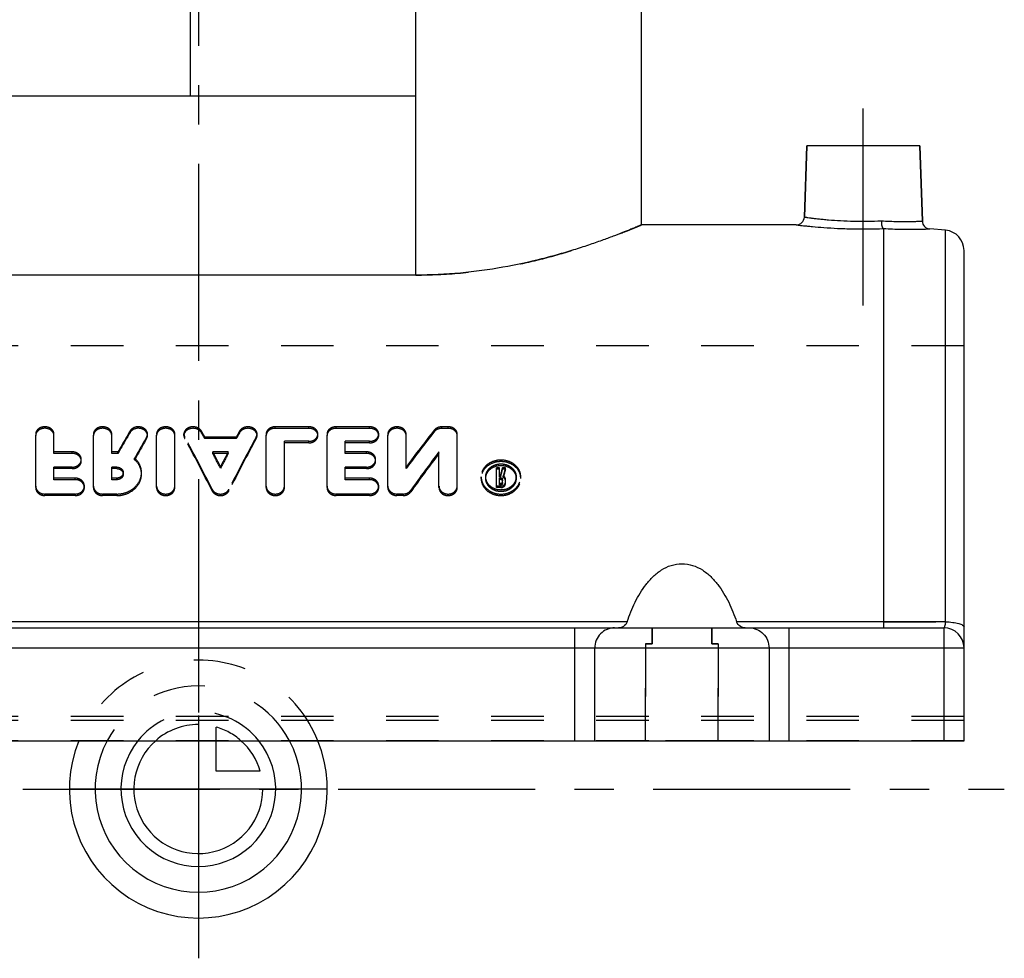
# Model space of a CAD drawing. Header units: millimetres. Extents: x 400 to 600, y 372 to 628.
# Tile 2 of 6: x 478 to 600, y 372 to 489. Entities that reach past the tile are written whole.
import ezdxf

# ---------------------------------------------------------------- set-up
doc = ezdxf.new("R2010")
doc.units = ezdxf.units.MM
doc.header["$LTSCALE"] = 65.185185
doc.linetypes.add('CENTER', pattern=[0.6, 0.375, -0.075, 0.075, -0.075])
doc.linetypes.add('HIDDEN', pattern=[0.2, 0.1, -0.1])
doc.layers.get('0').update_dxf_attribs({"linetype": 'CONTINUOUS'})
for name, color, linetype in [('ACHSEN_S', 7, 'CONTINUOUS'), ('DEFAULT_2', 8, 'HIDDEN'), ('FASEN', 7, 'CONTINUOUS'), ('FLAECHEN', 7, 'CONTINUOUS'), ('KOERPER', 7, 'CONTINUOUS'), ('KONST.EL_MIT_GEO', 7, 'CONTINUOUS'), ('KURVEN', 7, 'CONTINUOUS')]:
    doc.layers.add(name, color=color, linetype=linetype)

msp = doc.modelspace()

# ---------------------------------------------------------------- linework, layer by layer
at = {"color": 7, "linetype": 'Continuous'}
for p, q in [((585, 463.03), (585, 414.25)), ((553.22, 414.25), (446.78, 414.25)), ((585, 414.25), (566.78, 414.25))]:
    msp.add_line(p, q, dxfattribs=at)
for points, knots in [([(553.22, 414.25), (553.49, 415.07), (554.13, 416.69), (555.25, 418.58), (556.41, 419.89), (557.44, 420.72), (558.65, 421.31), (560, 421.53), (561.35, 421.31), (562.56, 420.72), (563.59, 419.89), (564.75, 418.58), (565.87, 416.69), (566.51, 415.07), (566.78, 414.25)], [0, 0, 0, 0, 0.12425, 0.24799, 0.31014, 0.37275, 0.436064, 0.5, 0.563937, 0.62725, 0.68986, 0.75201, 0.87575, 1, 1, 1, 1]), ([(553.22, 414.25), (553.14, 414.01), (552.8, 413.64), (552.35, 413.5), (552.14, 413.5)], [0, 0, 0, 0, 0.540314, 1, 1, 1, 1]), ([(567.86, 413.5), (567.65, 413.5), (567.2, 413.64), (566.86, 414.01), (566.78, 414.25)], [0, 0, 0, 0, 0.459686, 1, 1, 1, 1]), ([(585, 414.25), (585, 414.15), (585, 414), (585.01, 413.82), (585.02, 413.71), (585.02, 413.63), (585.03, 413.56), (585.03, 413.53), (585.04, 413.5), (585.04, 413.5)], [0, 0, 0, 0, 0.398537, 0.57059, 0.718199, 0.837515, 0.925325, 0.979526, 1, 1, 1, 1])]:
    msp.add_open_spline(points, degree=3, knots=knots, dxfattribs=at)
at = {"layer": 'ACHSEN_S', "color": 2, "linetype": 'CENTER'}
msp.add_line((500, 627.5), (500, 372.5), dxfattribs=at)
at = {"layer": 'DEFAULT_2', "color": 8, "linetype": 'HIDDEN'}
for p, q in [((414.96, 413.5), (585.04, 413.5)), ((556.3, 411.5), (556.3, 413.5)), ((563.7, 411.5), (563.7, 413.5)), ((555.5, 411.5), (556.3, 411.5)), ((555.5, 399.5), (555.5, 411.5)), ((563.7, 411.5), (564.5, 411.5)), ((564.5, 399.5), (564.5, 411.5)), ((564.5, 399.5), (555.5, 399.5))]:
    msp.add_line(p, q, dxfattribs=at)
at = {"layer": 'FASEN', "color": 7, "linetype": 'Continuous'}
msp.add_line((592.72, 462.82), (590.74, 463), dxfattribs=at)
at = {"layer": 'FLAECHEN', "color": 2, "linetype": 'CENTER'}
for p, q in [((527, 474.5), (527, 568.5)), ((582.5, 453.5), (582.5, 478.3)), ((400, 393.5), (600, 393.5))]:
    msp.add_line(p, q, dxfattribs=at)
at = {"layer": 'FLAECHEN', "color": 7, "linetype": 'Continuous'}
for p, q in [((499, 504.23), (499, 479.5)), ((555, 463.5), (555, 504.23)), ((575.19, 464.47), (575.5, 473.3)), ((589.5, 473.3), (575.5, 473.3)), ((589.83, 463.96), (589.5, 473.3)), ((574.19, 463.5), (555, 463.5))]:
    msp.add_line(p, q, dxfattribs=at)
at = {"layer": 'FLAECHEN', "color": 8, "linetype": 'HIDDEN'}
msp.add_line((595, 448.5), (405, 448.5), dxfattribs=at)
at = {"layer": 'KOERPER', "color": 7, "linetype": 'Continuous'}
for p in [(469, 479.5), (527, 457.27)]:
    msp.add_line(p, (527, 479.5), dxfattribs=at)
at = {"layer": 'KOERPER', "color": 8, "linetype": 'HIDDEN'}
for p, q in [((595, 399.5), (595, 448.5)), ((595, 402.5), (405, 402.5)), ((595, 402), (405, 402)), ((595, 399.5), (405, 399.5))]:
    msp.add_line(p, q, dxfattribs=at)
at = {"layer": 'KONST.EL_MIT_GEO', "color": 7, "linetype": 'Continuous'}
for p, q in [((575.5, 473.3), (575.19, 464.47)), ((589.5, 473.3), (589.83, 463.96)), ((592.72, 414.24), (592.72, 462.82)), ((595, 399.5), (595, 460.33)), ((527, 457.27), (469, 457.27)), ((592.72, 414.24), (585, 414.25)), ((407.5, 413.5), (592.5, 413.5)), ((546.73, 399.5), (546.73, 413.5)), ((573.27, 413.5), (573.27, 399.5)), ((592.5, 413.5), (592.5, 399.5)), ((405, 411), (595, 411)), ((549.19, 399.5), (549.19, 411)), ((570.81, 411), (570.81, 399.5)), ((405, 399.5), (595, 399.5))]:
    msp.add_line(p, q, dxfattribs=at)
at = {"layer": 'KONST.EL_MIT_GEO', "color": 8, "linetype": 'HIDDEN'}
for p, q in [((479.82, 430.9), (479.82, 437.55)), ((482.09, 435.14), (482.09, 437.55)), ((486.99, 430.9), (486.99, 437.55)), ((489.26, 435.14), (489.26, 437.55)), ((491.53, 437.74), (491.53, 437.93)), ((493.69, 437.36), (493.69, 437.55)), ((494.82, 430.9), (494.82, 437.55)), ((497.08, 430.9), (497.08, 437.55)), ((498.21, 437.36), (498.21, 437.55)), ((500.38, 437.72), (500.38, 437.91)), ((505.12, 437.72), (505.12, 437.91)), ((507.29, 437.36), (507.29, 437.55)), ((508.42, 430.9), (508.42, 437.55)), ((513.7, 438.44), (509.55, 438.44)), ((509.55, 438.25), (509.55, 438.44)), ((513.7, 438.25), (509.55, 438.25)), ((513.7, 438.25), (513.7, 438.44)), ((514.83, 437.36), (514.83, 437.55)), ((515.97, 430.9), (515.97, 437.55)), ((521.25, 438.44), (517.1, 438.44)), ((517.1, 438.25), (517.1, 438.44)), ((521.25, 438.25), (517.1, 438.25)), ((521.25, 438.25), (521.25, 438.44)), ((522.38, 437.36), (522.38, 437.55)), ((523.51, 430.9), (523.51, 437.55)), ((525.78, 433.25), (525.78, 437.55)), ((529.27, 437.83), (529.27, 438.02)), ((530.99, 438.44), (530.23, 438.44)), ((530.23, 438.25), (530.23, 438.44)), ((530.99, 438.25), (530.23, 438.25)), ((530.99, 438.25), (530.99, 438.44)), ((532.12, 430.9), (532.12, 437.55)), ((493.58, 436.97), (493.58, 437.16)), ((498.31, 436.99), (498.31, 437.18)), ((504.71, 437.17), (500.79, 437.17)), ((500.79, 436.98), (500.79, 437.17)), ((504.71, 436.98), (500.79, 436.98)), ((504.71, 436.98), (504.71, 437.17)), ((507.19, 436.99), (507.19, 437.18)), ((513.7, 436.64), (510.68, 436.64)), ((510.68, 430.9), (510.68, 436.64)), ((513.7, 436.45), (510.68, 436.45)), ((513.7, 436.45), (513.7, 436.64)), ((521.25, 436.64), (518.23, 436.64)), ((518.23, 435.14), (518.23, 436.64)), ((521.25, 436.45), (518.23, 436.45)), ((521.25, 436.45), (521.25, 436.64)), ((484.35, 435.33), (482.09, 435.33)), ((484.35, 435.14), (482.09, 435.14)), ((484.35, 435.14), (484.35, 435.33)), ((490.03, 435.33), (489.26, 435.33)), ((490.03, 435.14), (489.26, 435.14)), ((490.03, 435.14), (490.03, 435.33)), ((503.71, 435.33), (501.79, 435.33)), ((501.79, 435.14), (501.79, 435.33)), ((503.71, 435.14), (501.79, 435.14)), ((503.71, 435.14), (503.71, 435.33)), ((520.87, 435.33), (518.23, 435.33)), ((520.87, 435.14), (518.23, 435.14)), ((520.87, 435.14), (520.87, 435.33)), ((529.86, 430.9), (529.86, 435.32)), ((485.48, 434.2), (485.48, 434.39)), ((492.09, 434.36), (492.09, 434.55)), ((522, 434.2), (522, 434.39)), ((484.35, 433.44), (482.09, 433.44)), ((482.09, 431.88), (482.09, 433.44)), ((484.35, 433.25), (482.09, 433.25)), ((484.35, 433.25), (484.35, 433.44)), ((489.88, 433.44), (489.26, 433.44)), ((489.26, 431.88), (489.26, 433.44)), ((489.88, 433.25), (489.26, 433.25)), ((489.88, 433.25), (489.88, 433.44)), ((490.68, 432.57), (490.68, 432.76)), ((492.95, 432.57), (492.95, 432.76)), ((502.75, 433.31), (502.75, 433.5)), ((520.87, 433.44), (518.23, 433.44)), ((518.23, 431.88), (518.23, 433.44)), ((520.87, 433.25), (518.23, 433.25)), ((520.87, 433.25), (520.87, 433.44)), ((537.35, 433.36), (536.98, 433.36)), ((536.98, 430.9), (536.98, 433.36)), ((537.35, 433.17), (536.98, 433.17)), ((537.35, 432.23), (537.35, 433.36)), ((538.1, 433.36), (537.72, 433.36)), ((537.72, 433.17), (537.72, 433.36)), ((538.1, 433.17), (537.72, 433.17)), ((538.1, 433.17), (538.1, 433.36)), ((484.73, 432.07), (482.09, 432.07)), ((484.73, 431.88), (482.09, 431.88)), ((484.73, 431.88), (484.73, 432.07)), ((489.88, 432.07), (489.26, 432.07)), ((489.88, 431.88), (489.26, 431.88)), ((489.88, 431.88), (489.88, 432.07)), ((521.25, 432.07), (518.23, 432.07)), ((521.25, 431.88), (518.23, 431.88)), ((521.25, 431.88), (521.25, 432.07)), ((535.09, 432.24), (535.09, 432.2)), ((535.09, 432.04), (535.09, 432.24)), ((535.66, 432.2), (535.66, 432.24)), ((535.66, 432.04), (535.66, 432.24)), ((537.47, 432.42), (537.35, 432.42)), ((537.47, 432.23), (537.35, 432.23)), ((537.55, 432.1), (537.35, 432.1)), ((537.35, 431.23), (537.35, 432.1)), ((537.55, 431.91), (537.35, 431.91)), ((537.55, 431.42), (537.35, 431.42)), ((537.47, 432.23), (537.47, 432.42)), ((537.55, 431.91), (537.55, 432.1)), ((537.55, 431.23), (537.55, 431.42)), ((537.73, 431.39), (537.73, 431.94)), ((537.84, 432.16), (537.84, 432.35)), ((538.11, 431.39), (538.11, 431.94)), ((539.43, 432.04), (539.43, 432.24)), ((539.43, 432.24), (539.43, 432.2)), ((540, 432.04), (540, 432.24)), ((540, 432.2), (540, 432.24)), ((484.73, 430.1), (480.95, 430.1)), ((480.95, 429.91), (480.95, 430.1)), ((484.73, 429.91), (484.73, 430.1)), ((485.86, 430.9), (485.86, 431.09)), ((489.88, 430.1), (488.12, 430.1)), ((488.12, 429.91), (488.12, 430.1)), ((489.88, 429.91), (489.88, 430.1)), ((501.71, 430.5), (501.71, 430.69)), ((503.79, 430.5), (503.79, 430.69)), ((521.25, 430.1), (517.1, 430.1)), ((517.1, 429.91), (517.1, 430.1)), ((521.25, 429.91), (521.25, 430.1)), ((522.38, 430.9), (522.38, 431.09)), ((525.4, 430.1), (524.64, 430.1)), ((524.64, 429.91), (524.64, 430.1)), ((525.4, 429.91), (525.4, 430.1)), ((526.36, 430.37), (526.36, 430.57)), ((537.55, 431.09), (536.98, 431.09)), ((537.55, 430.9), (536.98, 430.9)), ((537.55, 431.23), (537.35, 431.23)), ((537.55, 430.9), (537.55, 431.09)), ((484.73, 429.91), (480.95, 429.91)), ((489.88, 429.91), (488.12, 429.91)), ((521.25, 429.91), (517.1, 429.91)), ((525.4, 429.91), (524.64, 429.91)), ((585, 414.25), (592.72, 414.24)), ((556.3, 413.5), (556.3, 411.5)), ((563.7, 413.5), (563.7, 411.5)), ((556.3, 411.5), (555.5, 411.5)), ((555.5, 411.5), (555.5, 399.5)), ((564.5, 411.5), (563.7, 411.5)), ((564.5, 411.5), (564.5, 399.5))]:
    msp.add_line(p, q, dxfattribs=at)
at = {"layer": 'KONST.EL_MIT_GEO', "color": 7, "linetype": 'Continuous'}
for centre, radius, start, end in [((574.19, 464.5), 1, 269.9994, 358.0001), ((590.83, 463.99), 1, 181.9999, 265.0006), ((592.5, 460.33), 2.5, 0, 85), ((592.5, 411), 2.5, 360, 90)]:
    msp.add_arc(centre, radius, start, end, dxfattribs=at)
at = {"layer": 'KONST.EL_MIT_GEO', "color": 8, "linetype": 'HIDDEN'}
for centre, major_axis, ratio, start_param, end_param in [((492.3, 397.5), (25.86, 65.97), 0.256959, 1.015438, 1.063982), ((492.3, 397.5), (25.74, 65.67), 0.256959, 1.015551, 1.064317), ((499.65, 397.5), (-24.23, 66.03), 0.246035, -1.01944, -1.005441), ((499.65, 397.5), (-24.12, 65.73), 0.246035, -1.019618, -1.005556), ((505.86, 397.5), (24.23, 66.03), 0.246035, 1.005441, 1.01944), ((505.86, 397.5), (24.12, 65.73), 0.246035, 1.005556, 1.019618), ((530.23, 397.5), (36.14, 65.35), 0.309992, 1.083014, 1.167617), ((530.23, 397.5), (35.98, 65.05), 0.309992, 1.083119, 1.168109), ((494.8, 397.5), (25.86, 65.97), 0.256959, 1.029878, 1.078184), ((494.8, 397.5), (25.74, 65.67), 0.256959, 1.030057, 1.078583), ((497.17, 397.5), (-24.23, 66.03), 0.246035, -1.136508, -1.019202), ((497.17, 397.5), (-24.12, 65.73), 0.246035, -1.137224, -1.019379), ((508.33, 397.5), (24.23, 66.03), 0.246035, 1.019202, 1.136508), ((508.33, 397.5), (24.12, 65.73), 0.246035, 1.019379, 1.137224), ((499.65, 397.5), (-24.23, 66.03), 0.246035, -1.0868, -1.053646), ((499.65, 397.5), (-24.12, 65.73), 0.246035, -1.087287, -1.05398), ((505.86, 397.5), (24.23, 66.03), 0.246035, 1.053646, 1.0868), ((505.86, 397.5), (24.12, 65.73), 0.246035, 1.05398, 1.087287), ((532.9, 397.5), (36.14, 65.35), 0.309992, 1.133457, 1.218452), ((532.9, 397.5), (35.98, 65.05), 0.309992, 1.133792, 1.219178), ((539.32, 397.5), (11.64, 66.28), 0.13542, 1.023074, 1.039827), ((539.32, 397.5), (11.59, 65.98), 0.13542, 1.023573, 1.040403), ((539.7, 397.5), (11.64, 66.28), 0.13542, 1.023074, 1.041088), ((539.7, 397.5), (11.59, 65.98), 0.13542, 1.023573, 1.041669)]:
    msp.add_ellipse(centre, major_axis=major_axis, ratio=ratio, start_param=start_param, end_param=end_param, dxfattribs=at)
at = {"layer": 'KONST.EL_MIT_GEO', "color": 7, "linetype": 'Continuous'}
for points, knots in [([(575.19, 464.47), (575.2, 464.46), (575.21, 464.46), (575.25, 464.46), (575.31, 464.45), (575.4, 464.44), (575.51, 464.42), (575.71, 464.39), (576.01, 464.35), (576.44, 464.3), (576.96, 464.24), (577.55, 464.18), (578.47, 464.1), (579.73, 464.01), (581.36, 463.95), (583.04, 463.94), (584.18, 463.97), (584.74, 463.99)], [0, 0, 0, 0, 0.001334, 0.005326, 0.011963, 0.021219, 0.033058, 0.047437, 0.083588, 0.129143, 0.183452, 0.245756, 0.315201, 0.471654, 0.644335, 0.823762, 1, 1, 1, 1]), ([(555, 463.5), (554.99, 463.49), (554.96, 463.49), (554.92, 463.46), (554.82, 463.43), (554.67, 463.36), (554.43, 463.26), (554.12, 463.13), (553.75, 462.98), (553.31, 462.8), (552.61, 462.52), (551.58, 462.12), (550.18, 461.6), (548.56, 461.03), (546.74, 460.43), (544.73, 459.83), (541.74, 459.03), (537.67, 458.14), (532.46, 457.43), (528.84, 457.27), (527, 457.27)], [0, 0, 0, 0, 0.001301, 0.002924, 0.005193, 0.011658, 0.020664, 0.032166, 0.04611, 0.062432, 0.081061, 0.124925, 0.177042, 0.236717, 0.303256, 0.375976, 0.45421, 0.624526, 0.808606, 1, 1, 1, 1]), ([(574.19, 463.5), (574.21, 463.5), (574.29, 463.49), (574.46, 463.47), (574.74, 463.43), (575.14, 463.39), (575.63, 463.34), (576.46, 463.26), (577.7, 463.15), (579.36, 463.05), (581.82, 462.97), (583.72, 462.99), (585, 463.03)], [0, 0, 0, 0, 0.005398, 0.0215, 0.048037, 0.084577, 0.130545, 0.185236, 0.317465, 0.473824, 0.645852, 1, 1, 1, 1]), ([(584.74, 463.99), (585.09, 463.97), (585.78, 463.94), (586.75, 463.92), (587.63, 463.91), (588.28, 463.92), (588.73, 463.92), (589.01, 463.93), (589.25, 463.94), (589.45, 463.94), (589.61, 463.95), (589.71, 463.96), (589.77, 463.96), (589.8, 463.96), (589.82, 463.96), (589.83, 463.96)], [0, 0, 0, 0, 0.209777, 0.403415, 0.576111, 0.723591, 0.78672, 0.842241, 0.889814, 0.929148, 0.959998, 0.982175, 0.989962, 0.995533, 1, 1, 1, 1]), ([(584.74, 463.99), (584.74, 463.78), (584.77, 463.49), (584.87, 463.17), (584.95, 463.06), (585, 463.04)], [0, 0, 0, 0, 0.629372, 0.855265, 1, 1, 1, 1]), ([(585, 463.04), (585, 463.04), (585, 463.04), (585, 463.04), (585, 463.04)], [0, 0, 0, 0, 0.671259, 1, 1, 1, 1]), ([(585, 463.04), (585.76, 463), (586.86, 462.96), (588.24, 462.95), (589.09, 462.96), (589.76, 462.97), (590.22, 462.98), (590.49, 462.99), (590.63, 462.99), (590.7, 463), (590.74, 463)], [0, 0, 0, 0, 0.401398, 0.573897, 0.721662, 0.840898, 0.92846, 0.959592, 0.981989, 1, 1, 1, 1]), ([(592.5, 413.5), (592.53, 413.5), (592.57, 413.55), (592.61, 413.62), (592.65, 413.75), (592.69, 413.96), (592.71, 414.14), (592.72, 414.24)], [0, 0, 0, 0, 0.109864, 0.199548, 0.315223, 0.619451, 1, 1, 1, 1]), ([(592.72, 414.24), (593.01, 414.24), (593.56, 414.2), (594.2, 414.09), (594.61, 413.96), (594.85, 413.85), (595, 413.7), (595, 413.61)], [0, 0, 0, 0, 0.362299, 0.667952, 0.788163, 0.882851, 1, 1, 1, 1]), ([(551.65, 413.5), (551.33, 413.5), (550.68, 413.37), (549.86, 412.81), (549.32, 411.98), (549.19, 411.32), (549.19, 411)], [0, 0, 0, 0, 0.247982, 0.497151, 0.747989, 1, 1, 1, 1]), ([(568.35, 413.5), (568.67, 413.5), (569.32, 413.37), (570.14, 412.81), (570.68, 411.98), (570.81, 411.32), (570.81, 411)], [0, 0, 0, 0, 0.247982, 0.497151, 0.747989, 1, 1, 1, 1])]:
    msp.add_open_spline(points, degree=3, knots=knots, dxfattribs=at)
at = {"layer": 'KONST.EL_MIT_GEO', "color": 8, "linetype": 'HIDDEN'}
for points, knots in [([(527, 457.27), (528.84, 457.27), (532.46, 457.43), (536.88, 458.04), (540.23, 458.7), (542.56, 459.24), (544.73, 459.83), (546.74, 460.43), (548.56, 461.03), (550.18, 461.6), (551.58, 462.12), (552.61, 462.52), (553.31, 462.8), (553.75, 462.98), (554.12, 463.13), (554.43, 463.26), (554.67, 463.36), (554.83, 463.43), (554.91, 463.46), (554.96, 463.49), (554.98, 463.49), (555, 463.5), (555, 463.5)], [0, 0, 0, 0, 0.191389, 0.375464, 0.46272, 0.545803, 0.624034, 0.696752, 0.763289, 0.822963, 0.875078, 0.918942, 0.93757, 0.953891, 0.967835, 0.979336, 0.988342, 0.994808, 0.997076, 0.998699, 0.999674, 1, 1, 1, 1]), ([(585, 463.03), (585, 463.04), (585, 463.04), (585, 463.04), (584.99, 463.04)], [0, 0, 0, 0, 0.256257, 1, 1, 1, 1]), ([(482.09, 437.55), (482.09, 437.66), (482.02, 437.91), (481.76, 438.21), (481.39, 438.4), (480.95, 438.46), (480.52, 438.4), (480.15, 438.21), (479.89, 437.91), (479.82, 437.66), (479.82, 437.55)], [0, 0, 0, 0, 0.111723, 0.231401, 0.362021, 0.5, 0.637979, 0.768599, 0.888277, 1, 1, 1, 1]), ([(482.09, 437.36), (482.09, 437.47), (482.02, 437.72), (481.76, 438.02), (481.39, 438.21), (480.95, 438.28), (480.52, 438.21), (480.15, 438.02), (479.89, 437.72), (479.82, 437.47), (479.82, 437.36)], [0, 0, 0, 0, 0.11173, 0.231408, 0.362026, 0.5, 0.637974, 0.768592, 0.888271, 1, 1, 1, 1]), ([(489.26, 437.55), (489.26, 437.66), (489.19, 437.91), (488.93, 438.21), (488.56, 438.4), (488.12, 438.46), (487.69, 438.4), (487.32, 438.21), (487.06, 437.91), (486.99, 437.66), (486.99, 437.55)], [0, 0, 0, 0, 0.111723, 0.231401, 0.362021, 0.5, 0.637979, 0.768599, 0.888277, 1, 1, 1, 1]), ([(489.26, 437.36), (489.26, 437.47), (489.19, 437.72), (488.93, 438.02), (488.56, 438.21), (488.12, 438.28), (487.69, 438.21), (487.32, 438.02), (487.06, 437.72), (486.99, 437.47), (486.99, 437.36)], [0, 0, 0, 0, 0.11173, 0.231408, 0.362026, 0.5, 0.637974, 0.768592, 0.888271, 1, 1, 1, 1]), ([(493.69, 437.55), (493.69, 437.65), (493.64, 437.86), (493.44, 438.13), (493.15, 438.33), (492.68, 438.47), (492.06, 438.43), (491.64, 438.12), (491.53, 437.93)], [0, 0, 0, 0, 0.11026, 0.226564, 0.352159, 0.485905, 0.75629, 1, 1, 1, 1]), ([(493.69, 437.36), (493.69, 437.46), (493.64, 437.67), (493.44, 437.94), (493.15, 438.14), (492.68, 438.29), (492.06, 438.24), (491.64, 437.93), (491.53, 437.74)], [0, 0, 0, 0, 0.110267, 0.226575, 0.35217, 0.485912, 0.75629, 1, 1, 1, 1]), ([(493.58, 437.16), (493.6, 437.19), (493.66, 437.31), (493.69, 437.45), (493.69, 437.55)], [0, 0, 0, 0, 0.256608, 1, 1, 1, 1]), ([(493.58, 436.97), (493.6, 437), (493.66, 437.12), (493.69, 437.26), (493.69, 437.36)], [0, 0, 0, 0, 0.256606, 1, 1, 1, 1]), ([(497.08, 437.55), (497.08, 437.66), (497.02, 437.91), (496.76, 438.21), (496.38, 438.4), (495.95, 438.46), (495.52, 438.4), (495.14, 438.21), (494.88, 437.91), (494.82, 437.66), (494.82, 437.55)], [0, 0, 0, 0, 0.111723, 0.231401, 0.362021, 0.5, 0.637979, 0.768599, 0.888277, 1, 1, 1, 1]), ([(497.08, 437.36), (497.08, 437.47), (497.02, 437.72), (496.76, 438.02), (496.38, 438.21), (495.95, 438.28), (495.52, 438.21), (495.14, 438.02), (494.88, 437.72), (494.82, 437.47), (494.82, 437.36)], [0, 0, 0, 0, 0.11173, 0.231408, 0.362026, 0.5, 0.637974, 0.768592, 0.888271, 1, 1, 1, 1]), ([(500.38, 437.91), (500.27, 438.11), (499.86, 438.42), (499.23, 438.48), (498.76, 438.33), (498.46, 438.13), (498.26, 437.86), (498.21, 437.65), (498.21, 437.55)], [0, 0, 0, 0, 0.242805, 0.513189, 0.64723, 0.773125, 0.889632, 1, 1, 1, 1]), ([(500.38, 437.72), (500.27, 437.92), (499.86, 438.23), (499.23, 438.29), (498.76, 438.14), (498.46, 437.94), (498.26, 437.67), (498.21, 437.46), (498.21, 437.36)], [0, 0, 0, 0, 0.242805, 0.513182, 0.64722, 0.773114, 0.889625, 1, 1, 1, 1]), ([(498.21, 437.55), (498.21, 437.45), (498.24, 437.32), (498.29, 437.21), (498.31, 437.18)], [0, 0, 0, 0, 0.744009, 1, 1, 1, 1]), ([(498.21, 437.36), (498.21, 437.26), (498.24, 437.13), (498.29, 437.02), (498.31, 436.99)], [0, 0, 0, 0, 0.744011, 1, 1, 1, 1]), ([(507.29, 437.55), (507.29, 437.65), (507.24, 437.86), (507.04, 438.13), (506.74, 438.33), (506.27, 438.48), (505.64, 438.42), (505.23, 438.11), (505.12, 437.91)], [0, 0, 0, 0, 0.110368, 0.226875, 0.35277, 0.486811, 0.757195, 1, 1, 1, 1]), ([(507.29, 437.36), (507.29, 437.46), (507.24, 437.67), (507.04, 437.94), (506.74, 438.14), (506.27, 438.29), (505.64, 438.23), (505.23, 437.92), (505.12, 437.72)], [0, 0, 0, 0, 0.110375, 0.226886, 0.35278, 0.486818, 0.757195, 1, 1, 1, 1]), ([(507.19, 437.18), (507.21, 437.21), (507.26, 437.32), (507.29, 437.45), (507.29, 437.55)], [0, 0, 0, 0, 0.255991, 1, 1, 1, 1]), ([(507.19, 436.99), (507.21, 437.02), (507.26, 437.13), (507.29, 437.26), (507.29, 437.36)], [0, 0, 0, 0, 0.255989, 1, 1, 1, 1]), ([(509.55, 438.44), (509.4, 438.44), (509.12, 438.4), (508.74, 438.21), (508.48, 437.91), (508.42, 437.66), (508.42, 437.55)], [0, 0, 0, 0, 0.275978, 0.5372, 0.776554, 1, 1, 1, 1]), ([(509.55, 438.25), (509.4, 438.25), (509.12, 438.21), (508.74, 438.02), (508.48, 437.72), (508.42, 437.47), (508.42, 437.36)], [0, 0, 0, 0, 0.275969, 0.537184, 0.776541, 1, 1, 1, 1]), ([(514.83, 437.55), (514.83, 437.66), (514.77, 437.91), (514.51, 438.21), (514.13, 438.4), (513.85, 438.44), (513.7, 438.44)], [0, 0, 0, 0, 0.22343, 0.462799, 0.724021, 1, 1, 1, 1]), ([(514.83, 437.36), (514.83, 437.47), (514.77, 437.72), (514.51, 438.02), (514.13, 438.21), (513.85, 438.25), (513.7, 438.25)], [0, 0, 0, 0, 0.223443, 0.462814, 0.724031, 1, 1, 1, 1]), ([(513.7, 436.64), (513.85, 436.64), (514.14, 436.68), (514.51, 436.88), (514.77, 437.18), (514.83, 437.43), (514.83, 437.55)], [0, 0, 0, 0, 0.274934, 0.536211, 0.776504, 1, 1, 1, 1]), ([(513.7, 436.45), (513.85, 436.45), (514.14, 436.49), (514.51, 436.69), (514.77, 436.99), (514.83, 437.24), (514.83, 437.36)], [0, 0, 0, 0, 0.27492, 0.536191, 0.776491, 1, 1, 1, 1]), ([(517.1, 438.44), (516.95, 438.44), (516.66, 438.4), (516.29, 438.21), (516.03, 437.91), (515.97, 437.66), (515.97, 437.55)], [0, 0, 0, 0, 0.275978, 0.5372, 0.776554, 1, 1, 1, 1]), ([(517.1, 438.25), (516.95, 438.25), (516.66, 438.21), (516.29, 438.02), (516.03, 437.72), (515.97, 437.47), (515.97, 437.36)], [0, 0, 0, 0, 0.275969, 0.537184, 0.776541, 1, 1, 1, 1]), ([(522.38, 437.55), (522.38, 437.66), (522.32, 437.91), (522.06, 438.21), (521.68, 438.4), (521.39, 438.44), (521.25, 438.44)], [0, 0, 0, 0, 0.22343, 0.462799, 0.724021, 1, 1, 1, 1]), ([(522.38, 437.36), (522.38, 437.47), (522.32, 437.72), (522.06, 438.02), (521.68, 438.21), (521.39, 438.25), (521.25, 438.25)], [0, 0, 0, 0, 0.223443, 0.462814, 0.724031, 1, 1, 1, 1]), ([(521.25, 436.64), (521.39, 436.64), (521.68, 436.68), (522.06, 436.88), (522.32, 437.18), (522.38, 437.43), (522.38, 437.55)], [0, 0, 0, 0, 0.274934, 0.536211, 0.776504, 1, 1, 1, 1]), ([(521.25, 436.45), (521.39, 436.45), (521.68, 436.49), (522.06, 436.69), (522.32, 436.99), (522.38, 437.24), (522.38, 437.36)], [0, 0, 0, 0, 0.27492, 0.536191, 0.776491, 1, 1, 1, 1]), ([(525.78, 437.55), (525.78, 437.66), (525.71, 437.91), (525.45, 438.21), (525.08, 438.4), (524.64, 438.46), (524.21, 438.4), (523.84, 438.21), (523.58, 437.91), (523.51, 437.66), (523.51, 437.55)], [0, 0, 0, 0, 0.111723, 0.231401, 0.362021, 0.5, 0.637979, 0.768599, 0.888277, 1, 1, 1, 1]), ([(525.78, 437.36), (525.78, 437.47), (525.71, 437.72), (525.45, 438.02), (525.08, 438.21), (524.64, 438.28), (524.21, 438.21), (523.84, 438.02), (523.58, 437.72), (523.51, 437.47), (523.51, 437.36)], [0, 0, 0, 0, 0.11173, 0.231408, 0.362026, 0.5, 0.637974, 0.768592, 0.888271, 1, 1, 1, 1]), ([(530.23, 438.44), (530.05, 438.44), (529.68, 438.37), (529.38, 438.16), (529.27, 438.02)], [0, 0, 0, 0, 0.521531, 1, 1, 1, 1]), ([(530.23, 438.25), (530.05, 438.25), (529.68, 438.18), (529.38, 437.97), (529.27, 437.83)], [0, 0, 0, 0, 0.521525, 1, 1, 1, 1]), ([(532.12, 437.55), (532.12, 437.66), (532.06, 437.91), (531.79, 438.21), (531.42, 438.4), (531.13, 438.44), (530.99, 438.44)], [0, 0, 0, 0, 0.223446, 0.4628, 0.724022, 1, 1, 1, 1]), ([(532.12, 437.36), (532.12, 437.47), (532.06, 437.72), (531.79, 438.02), (531.42, 438.21), (531.13, 438.25), (530.99, 438.25)], [0, 0, 0, 0, 0.223459, 0.462816, 0.724031, 1, 1, 1, 1]), ([(485.48, 434.39), (485.48, 434.51), (485.42, 434.77), (485.16, 435.08), (484.79, 435.28), (484.5, 435.33), (484.35, 435.33)], [0, 0, 0, 0, 0.228393, 0.469507, 0.728569, 1, 1, 1, 1]), ([(485.48, 434.2), (485.48, 434.32), (485.42, 434.58), (485.16, 434.89), (484.79, 435.09), (484.5, 435.14), (484.35, 435.14)], [0, 0, 0, 0, 0.228426, 0.46955, 0.728597, 1, 1, 1, 1]), ([(522, 434.39), (522, 434.51), (521.94, 434.77), (521.68, 435.08), (521.31, 435.28), (521.02, 435.33), (520.87, 435.33)], [0, 0, 0, 0, 0.228393, 0.469507, 0.728569, 1, 1, 1, 1]), ([(522, 434.2), (522, 434.32), (521.94, 434.58), (521.68, 434.89), (521.31, 435.09), (521.02, 435.14), (520.87, 435.14)], [0, 0, 0, 0, 0.228426, 0.46955, 0.728597, 1, 1, 1, 1]), ([(484.35, 433.44), (484.5, 433.44), (484.79, 433.49), (485.16, 433.69), (485.42, 434.01), (485.48, 434.27), (485.48, 434.39)], [0, 0, 0, 0, 0.270488, 0.529612, 0.771571, 1, 1, 1, 1]), ([(484.35, 433.25), (484.5, 433.25), (484.79, 433.3), (485.16, 433.5), (485.42, 433.82), (485.48, 434.08), (485.48, 434.2)], [0, 0, 0, 0, 0.270456, 0.529566, 0.771538, 1, 1, 1, 1]), ([(492.95, 432.76), (492.95, 433.09), (492.79, 433.78), (492.35, 434.32), (492.09, 434.55)], [0, 0, 0, 0, 0.48928, 1, 1, 1, 1]), ([(492.95, 432.57), (492.95, 432.9), (492.79, 433.59), (492.35, 434.14), (492.09, 434.36)], [0, 0, 0, 0, 0.489313, 1, 1, 1, 1]), ([(520.87, 433.44), (521.02, 433.44), (521.31, 433.49), (521.68, 433.69), (521.94, 434.01), (522, 434.27), (522, 434.39)], [0, 0, 0, 0, 0.270488, 0.529612, 0.771571, 1, 1, 1, 1]), ([(520.87, 433.25), (521.02, 433.25), (521.31, 433.3), (521.68, 433.5), (521.94, 433.82), (522, 434.08), (522, 434.2)], [0, 0, 0, 0, 0.270456, 0.529566, 0.771538, 1, 1, 1, 1]), ([(540, 432.24), (540, 432.51), (539.87, 433.08), (539.31, 433.77), (538.49, 434.21), (537.55, 434.37), (536.6, 434.21), (535.78, 433.77), (535.22, 433.08), (535.09, 432.51), (535.09, 432.24)], [0, 0, 0, 0, 0.115688, 0.236537, 0.365404, 0.5, 0.634596, 0.763463, 0.884312, 1, 1, 1, 1]), ([(540, 432.04), (540, 432.32), (539.87, 432.89), (539.31, 433.58), (538.49, 434.02), (537.55, 434.18), (536.6, 434.02), (535.78, 433.58), (535.22, 432.89), (535.09, 432.32), (535.09, 432.04)], [0, 0, 0, 0, 0.115705, 0.23656, 0.365419, 0.5, 0.634581, 0.76344, 0.884295, 1, 1, 1, 1]), ([(535.66, 432.24), (535.66, 432.45), (535.76, 432.88), (536.19, 433.41), (536.82, 433.76), (537.55, 433.88), (538.27, 433.76), (538.9, 433.41), (539.33, 432.88), (539.43, 432.45), (539.43, 432.24)], [0, 0, 0, 0, 0.115692, 0.236643, 0.365518, 0.5, 0.634482, 0.763357, 0.884308, 1, 1, 1, 1]), ([(489.88, 433.44), (490.08, 433.44), (490.39, 433.34), (490.64, 433.03), (490.68, 432.85), (490.68, 432.76)], [0, 0, 0, 0, 0.523462, 0.767461, 1, 1, 1, 1]), ([(489.88, 433.25), (490.08, 433.25), (490.39, 433.15), (490.64, 432.84), (490.68, 432.66), (490.68, 432.57)], [0, 0, 0, 0, 0.523405, 0.767418, 1, 1, 1, 1]), ([(489.88, 430.1), (490.28, 430.1), (491.07, 430.23), (492.08, 430.82), (492.78, 431.7), (492.95, 432.41), (492.95, 432.76)], [0, 0, 0, 0, 0.267667, 0.525867, 0.769275, 1, 1, 1, 1]), ([(490.68, 432.76), (490.68, 432.67), (490.64, 432.48), (490.39, 432.17), (490.08, 432.07), (489.88, 432.07)], [0, 0, 0, 0, 0.232591, 0.477204, 1, 1, 1, 1]), ([(490.68, 432.57), (490.68, 432.48), (490.64, 432.29), (490.39, 431.98), (490.08, 431.88), (489.88, 431.88)], [0, 0, 0, 0, 0.232634, 0.477263, 1, 1, 1, 1]), ([(489.88, 429.91), (490.28, 429.91), (491.07, 430.04), (492.08, 430.63), (492.78, 431.51), (492.95, 432.22), (492.95, 432.57)], [0, 0, 0, 0, 0.267625, 0.525808, 0.769234, 1, 1, 1, 1]), ([(535.66, 432.04), (535.66, 432.26), (535.76, 432.69), (536.19, 433.22), (536.82, 433.57), (537.55, 433.69), (538.27, 433.57), (538.9, 433.22), (539.33, 432.69), (539.43, 432.26), (539.43, 432.04)], [0, 0, 0, 0, 0.115707, 0.236664, 0.365532, 0.5, 0.634468, 0.763336, 0.884293, 1, 1, 1, 1]), ([(485.86, 431.09), (485.86, 431.22), (485.8, 431.48), (485.54, 431.81), (485.17, 432.02), (484.87, 432.07), (484.73, 432.07)], [0, 0, 0, 0, 0.232824, 0.475522, 0.732652, 1, 1, 1, 1]), ([(485.86, 430.9), (485.86, 431.03), (485.8, 431.29), (485.54, 431.62), (485.17, 431.83), (484.87, 431.88), (484.73, 431.88)], [0, 0, 0, 0, 0.232873, 0.475586, 0.732695, 1, 1, 1, 1]), ([(522.38, 431.09), (522.38, 431.22), (522.32, 431.48), (522.06, 431.81), (521.69, 432.02), (521.4, 432.07), (521.25, 432.07)], [0, 0, 0, 0, 0.232824, 0.475522, 0.732652, 1, 1, 1, 1]), ([(522.38, 430.9), (522.38, 431.03), (522.32, 431.29), (522.06, 431.62), (521.69, 431.83), (521.4, 431.88), (521.25, 431.88)], [0, 0, 0, 0, 0.232873, 0.475586, 0.732695, 1, 1, 1, 1]), ([(535.09, 432.2), (535.1, 431.93), (535.24, 431.36), (535.8, 430.67), (536.6, 430.2), (537.55, 430.04), (538.49, 430.2), (539.29, 430.67), (539.85, 431.36), (539.99, 431.93), (540, 432.2)], [0, 0, 0, 0, 0.115745, 0.237535, 0.366462, 0.5, 0.633538, 0.762465, 0.884255, 1, 1, 1, 1]), ([(535.09, 432.04), (535.09, 431.77), (535.23, 431.19), (535.78, 430.49), (536.59, 430.02), (537.55, 429.85), (538.5, 430.02), (539.31, 430.49), (539.86, 431.19), (540, 431.77), (540, 432.04)], [0, 0, 0, 0, 0.115724, 0.237446, 0.366379, 0.5, 0.633621, 0.762554, 0.884276, 1, 1, 1, 1]), ([(539.43, 432.2), (539.43, 431.99), (539.31, 431.56), (538.89, 431.03), (538.27, 430.68), (537.55, 430.56), (536.82, 430.68), (536.2, 431.03), (535.78, 431.56), (535.66, 431.99), (535.66, 432.2)], [0, 0, 0, 0, 0.115749, 0.237465, 0.366383, 0.5, 0.633617, 0.762535, 0.884251, 1, 1, 1, 1]), ([(539.43, 432.04), (539.43, 431.83), (539.33, 431.39), (538.9, 430.85), (538.28, 430.49), (537.55, 430.36), (536.81, 430.49), (536.19, 430.85), (535.76, 431.39), (535.66, 431.83), (535.66, 432.04)], [0, 0, 0, 0, 0.115722, 0.237344, 0.366269, 0.5, 0.633731, 0.762656, 0.884278, 1, 1, 1, 1]), ([(537.55, 432.1), (537.59, 432.1), (537.69, 432.07), (537.73, 431.98), (537.73, 431.94)], [0, 0, 0, 0, 0.527549, 1, 1, 1, 1]), ([(537.55, 431.91), (537.59, 431.91), (537.69, 431.88), (537.73, 431.79), (537.73, 431.75)], [0, 0, 0, 0, 0.527482, 1, 1, 1, 1]), ([(537.55, 431.09), (537.69, 431.09), (537.91, 431.17), (538.08, 431.39), (538.11, 431.52), (538.11, 431.58)], [0, 0, 0, 0, 0.520739, 0.765839, 1, 1, 1, 1]), ([(537.73, 431.58), (537.73, 431.54), (537.69, 431.45), (537.59, 431.42), (537.55, 431.42)], [0, 0, 0, 0, 0.473302, 1, 1, 1, 1]), ([(537.73, 431.39), (537.73, 431.35), (537.69, 431.26), (537.59, 431.23), (537.55, 431.23)], [0, 0, 0, 0, 0.473371, 1, 1, 1, 1]), ([(537.55, 430.9), (537.69, 430.9), (537.91, 430.98), (538.08, 431.2), (538.11, 431.33), (538.11, 431.39)], [0, 0, 0, 0, 0.520673, 0.765791, 1, 1, 1, 1]), ([(538.11, 431.94), (538.11, 432.02), (538.05, 432.19), (537.92, 432.31), (537.84, 432.35)], [0, 0, 0, 0, 0.482757, 1, 1, 1, 1]), ([(538.11, 431.75), (538.11, 431.83), (538.05, 432), (537.92, 432.12), (537.84, 432.16)], [0, 0, 0, 0, 0.482803, 1, 1, 1, 1]), ([(479.82, 431.09), (479.82, 430.96), (479.88, 430.69), (480.14, 430.37), (480.51, 430.15), (480.81, 430.1), (480.95, 430.1)], [0, 0, 0, 0, 0.232851, 0.476301, 0.733504, 1, 1, 1, 1]), ([(479.82, 430.9), (479.82, 430.77), (479.88, 430.5), (480.14, 430.17), (480.51, 429.96), (480.81, 429.91), (480.95, 429.91)], [0, 0, 0, 0, 0.232899, 0.476368, 0.73355, 1, 1, 1, 1]), ([(484.73, 430.1), (484.87, 430.1), (485.17, 430.15), (485.54, 430.37), (485.8, 430.69), (485.86, 430.96), (485.86, 431.09)], [0, 0, 0, 0, 0.266497, 0.5237, 0.767167, 1, 1, 1, 1]), ([(484.73, 429.91), (484.87, 429.91), (485.17, 429.96), (485.54, 430.17), (485.8, 430.5), (485.86, 430.77), (485.86, 430.9)], [0, 0, 0, 0, 0.266451, 0.523633, 0.767119, 1, 1, 1, 1]), ([(486.99, 431.09), (486.99, 430.96), (487.05, 430.69), (487.31, 430.37), (487.68, 430.15), (487.98, 430.1), (488.12, 430.1)], [0, 0, 0, 0, 0.232851, 0.476301, 0.733504, 1, 1, 1, 1]), ([(486.99, 430.9), (486.99, 430.77), (487.05, 430.5), (487.31, 430.17), (487.68, 429.96), (487.98, 429.91), (488.12, 429.91)], [0, 0, 0, 0, 0.232899, 0.476368, 0.73355, 1, 1, 1, 1]), ([(494.82, 431.09), (494.82, 430.96), (494.88, 430.69), (495.14, 430.37), (495.51, 430.15), (495.95, 430.07), (496.39, 430.15), (496.77, 430.37), (497.02, 430.69), (497.08, 430.96), (497.08, 431.09)], [0, 0, 0, 0, 0.116425, 0.238151, 0.366761, 0.5, 0.633239, 0.761849, 0.883575, 1, 1, 1, 1]), ([(494.82, 430.9), (494.82, 430.77), (494.88, 430.5), (495.14, 430.17), (495.51, 429.96), (495.95, 429.88), (496.39, 429.96), (496.77, 430.17), (497.02, 430.5), (497.08, 430.77), (497.08, 430.9)], [0, 0, 0, 0, 0.116449, 0.238185, 0.366784, 0.5, 0.633216, 0.761816, 0.883551, 1, 1, 1, 1]), ([(501.71, 430.69), (501.8, 430.51), (502.12, 430.2), (502.75, 430.04), (503.38, 430.2), (503.7, 430.51), (503.79, 430.69)], [0, 0, 0, 0, 0.241519, 0.5, 0.758481, 1, 1, 1, 1]), ([(501.71, 430.5), (501.8, 430.32), (502.12, 430.01), (502.75, 429.85), (503.38, 430.01), (503.7, 430.32), (503.79, 430.5)], [0, 0, 0, 0, 0.241542, 0.5, 0.758458, 1, 1, 1, 1]), ([(508.42, 431.09), (508.42, 430.96), (508.48, 430.69), (508.74, 430.37), (509.11, 430.15), (509.55, 430.07), (509.99, 430.15), (510.37, 430.37), (510.62, 430.69), (510.68, 430.96), (510.68, 431.09)], [0, 0, 0, 0, 0.116425, 0.238151, 0.366761, 0.5, 0.633239, 0.761849, 0.883575, 1, 1, 1, 1]), ([(508.42, 430.9), (508.42, 430.77), (508.48, 430.5), (508.74, 430.17), (509.11, 429.96), (509.55, 429.88), (509.99, 429.96), (510.37, 430.17), (510.62, 430.5), (510.68, 430.77), (510.68, 430.9)], [0, 0, 0, 0, 0.116449, 0.238185, 0.366784, 0.5, 0.633216, 0.761816, 0.883551, 1, 1, 1, 1]), ([(515.97, 431.09), (515.97, 430.96), (516.03, 430.69), (516.28, 430.37), (516.66, 430.15), (516.95, 430.1), (517.1, 430.1)], [0, 0, 0, 0, 0.232851, 0.476301, 0.733504, 1, 1, 1, 1]), ([(515.97, 430.9), (515.97, 430.77), (516.03, 430.5), (516.28, 430.17), (516.66, 429.96), (516.95, 429.91), (517.1, 429.91)], [0, 0, 0, 0, 0.232899, 0.476368, 0.73355, 1, 1, 1, 1]), ([(521.25, 430.1), (521.4, 430.1), (521.69, 430.15), (522.06, 430.37), (522.32, 430.69), (522.38, 430.96), (522.38, 431.09)], [0, 0, 0, 0, 0.266497, 0.5237, 0.767167, 1, 1, 1, 1]), ([(521.25, 429.91), (521.4, 429.91), (521.69, 429.96), (522.06, 430.17), (522.32, 430.5), (522.38, 430.77), (522.38, 430.9)], [0, 0, 0, 0, 0.266451, 0.523633, 0.767119, 1, 1, 1, 1]), ([(523.51, 431.09), (523.51, 430.96), (523.57, 430.69), (523.83, 430.37), (524.21, 430.15), (524.5, 430.1), (524.64, 430.1)], [0, 0, 0, 0, 0.232851, 0.476301, 0.733504, 1, 1, 1, 1]), ([(523.51, 430.9), (523.51, 430.77), (523.57, 430.5), (523.83, 430.17), (524.21, 429.96), (524.5, 429.91), (524.64, 429.91)], [0, 0, 0, 0, 0.232899, 0.476368, 0.73355, 1, 1, 1, 1]), ([(525.4, 430.1), (525.59, 430.1), (525.96, 430.18), (526.26, 430.42), (526.36, 430.57)], [0, 0, 0, 0, 0.513688, 1, 1, 1, 1]), ([(525.4, 429.91), (525.59, 429.91), (525.96, 429.99), (526.26, 430.23), (526.36, 430.37)], [0, 0, 0, 0, 0.513651, 1, 1, 1, 1]), ([(529.86, 431.09), (529.86, 430.96), (529.92, 430.69), (530.17, 430.37), (530.55, 430.15), (530.99, 430.07), (531.43, 430.15), (531.8, 430.37), (532.06, 430.69), (532.12, 430.96), (532.12, 431.09)], [0, 0, 0, 0, 0.116425, 0.238151, 0.366761, 0.5, 0.633239, 0.761849, 0.883575, 1, 1, 1, 1]), ([(529.86, 430.9), (529.86, 430.77), (529.92, 430.5), (530.17, 430.17), (530.55, 429.96), (530.99, 429.88), (531.43, 429.96), (531.8, 430.17), (532.06, 430.5), (532.12, 430.77), (532.12, 430.9)], [0, 0, 0, 0, 0.116449, 0.238185, 0.366784, 0.5, 0.633216, 0.761816, 0.883551, 1, 1, 1, 1])]:
    msp.add_open_spline(points, degree=3, knots=knots, dxfattribs=at)
at = {"layer": 'KURVEN', "color": 8, "linetype": 'HIDDEN'}
for p, q in [((500, 409.5), (500, 399.5)), ((502.2, 399.5), (502.2, 401.19))]:
    msp.add_line(p, q, dxfattribs=at)
at = {"layer": 'KURVEN', "color": 40, "linetype": 'Continuous'}
for p, q in [((500, 399.5), (500, 377.5)), ((502.2, 395.7), (502.2, 399.5)), ((507.69, 395.7), (502.2, 395.7)), ((516, 393.5), (484, 393.5))]:
    msp.add_line(p, q, dxfattribs=at)
at = {"layer": 'KURVEN', "color": 8, "linetype": 'HIDDEN'}
for radius, start, end in [(16, 22.0274, 157.9726), (12.8, 27.9592, 152.0408), (9.6, 38.6864, 141.3175), (8, 90, 131.3937), (8, 48.5944, 74.038)]:
    msp.add_arc((500, 393.5), radius, start, end, dxfattribs=at)
at = {"layer": 'KURVEN', "color": 40, "linetype": 'Continuous'}
for radius, start, end in [(16, 157.9726, 22.0274), (12.8, 152.0408, 27.9592), (9.6, 141.3175, 38.6864), (8, 131.3937, 360), (8, 15.962, 48.5944)]:
    msp.add_arc((500, 393.5), radius, start, end, dxfattribs=at)

doc.saveas('drawing.dxf')
